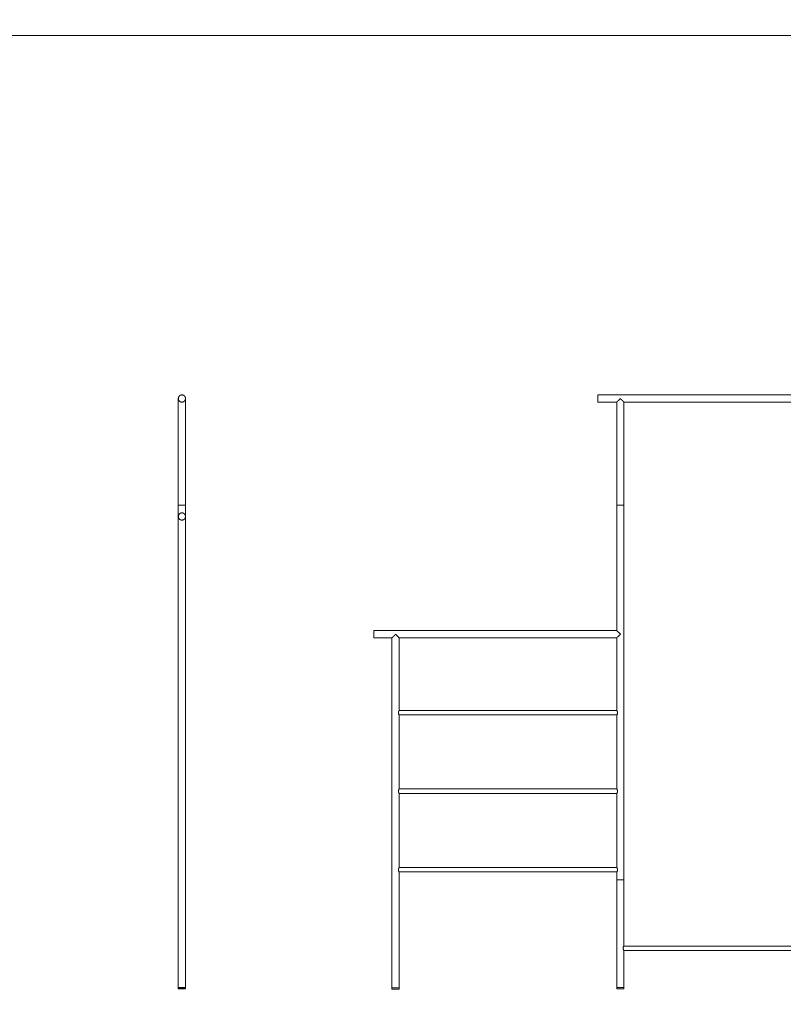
# Model space of a CAD drawing. Header units: millimetres. Extents: x -15460 to -845, y -12492 to -9086.
# Tile 5 of 11: x -7656 to -5953, y -11290 to -9095. Entities that reach past the tile are written whole.
import ezdxf

# ---------------------------------------------------------------- set-up
doc = ezdxf.new("R2010")
doc.units = ezdxf.units.MM
doc.header["$MEASUREMENT"] = 0
doc.layers.add('Default', color=7, linetype='Continuous', lineweight=18, true_color=0x000000)
doc.layers.add('Make2D$visible$lines', color=7, linetype='Continuous', lineweight=18, true_color=0x000000)

msp = doc.modelspace()

# ---------------------------------------------------------------- linework, layer by layer
at = {"layer": 'Default'}
for points in [[(-7302.2, -11252.7), (-7302.2, -11255.7), (-7286.2, -11255.7), (-7286.2, -11252.7)], [(-6825.8, -11252.9), (-6825.8, -11255.9), (-6809.8, -11255.9), (-6809.8, -11252.9)], [(-6324.6, -11252.5), (-6324.6, -11255.5), (-6308.6, -11255.5), (-6308.6, -11252.5)]]:
    msp.add_lwpolyline(points, dxfattribs=at)
msp.add_open_spline([(-10004.2, -12462.7), (-7276, -12462.7), (-4547.9, -12462.7), (-4547.9, -10796.3), (-4547.9, -9129.9), (-7276, -9129.9), (-10004.2, -9129.9), (-10004.2, -10796.3), (-10004.2, -12462.7)], degree=2, knots=[0, 0, 0, 5526.643888, 5526.643888, 8859.505469, 8859.505469, 14386.149356, 14386.149356, 17719.010938, 17719.010938, 17719.010938], dxfattribs=at)
at = {"layer": 'Make2D$visible$lines'}
for points, weights, knots in [([(-7286.2, -9939.4), (-7286.2, -9947.4), (-7294.2, -9947.4), (-7302.2, -9947.4), (-7302.2, -9939.4), (-7302.2, -9931.4), (-7294.2, -9931.4), (-7286.2, -9931.4), (-7286.2, -9939.4)], [1, 0.707106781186, 1, 0.707106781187, 1, 0.707106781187, 1, 0.707106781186, 1], [0, 0, 0, 12.566371, 12.566371, 25.132741, 25.132741, 37.699112, 37.699112, 50.265482, 50.265482, 50.265482]), ([(-6366.6, -9947.4), (-6366.6, -9947.4), (-6366.6, -9939.4), (-6366.6, -9931.6), (-6366.6, -9931.4)], [0.990990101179, 0.707106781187, 1, 0.711683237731, 0.990990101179], [12.370021, 12.370021, 12.370021, 25.035339, 25.035339, 37.502762, 37.502762, 37.502762]), ([(-7286.2, -9974.1), (-7286.2, -9974.1), (-7286.2, -9974.4), (-7286.2, -9975.5), (-7286.2, -9978)], [0.881584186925, 0.917623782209, 1, 0.707106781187, 1], [4.270603, 4.270603, 4.270603, 4.712389, 4.712389, 6.283185, 6.283185, 6.283185]), ([(-7294.2, -10210.4), (-7302.2, -10210.4), (-7302.2, -10202.4), (-7302.2, -10194.4), (-7294.2, -10194.4), (-7286.2, -10194.4), (-7286.2, -10202.4), (-7286.2, -10210.4), (-7294.2, -10210.4)], [1, 0.707106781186, 1, 0.707106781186, 1, 0.707106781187, 1, 0.707106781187, 1], [0, 0, 0, 12.566371, 12.566371, 25.132741, 25.132741, 37.699112, 37.699112, 50.265482, 50.265482, 50.265482]), ([(-6866.6, -10456.9), (-6866.6, -10456.9), (-6866.6, -10464.9), (-6866.6, -10472.9), (-6866.6, -10472.9)], [0.990990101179, 0.707106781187, 1, 0.707106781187, 1], [24.936392, 24.936392, 24.936392, 37.600937, 37.600937, 50.265482, 50.265482, 50.265482]), ([(-6825.8, -11252.9), (-6825.8, -11252.9), (-6817.8, -11252.9), (-6810, -11252.9), (-6809.8, -11252.9)], [0.990990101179, 0.707106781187, 1, 0.711683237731, 0.990990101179], [12.370021, 12.370021, 12.370021, 25.035339, 25.035339, 37.502762, 37.502762, 37.502762]), ([(-6308.6, -11252.5), (-6308.6, -11252.5), (-6316.6, -11252.5), (-6324.6, -11252.5), (-6324.6, -11252.5)], [0.990990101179, 0.707106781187, 1, 0.707106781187, 1], [24.936392, 24.936392, 24.936392, 37.600937, 37.600937, 50.265482, 50.265482, 50.265482])]:
    msp.add_rational_spline(points, weights, degree=2, knots=knots, dxfattribs=at)
for points in [[(-7302.2, -9939.5), (-7302.2, -10058.5), (-7302.2, -10177.5)], [(-7286.2, -9939.5), (-7286.2, -9956.8), (-7286.2, -9974.2)], [(-5766.6, -9931.4), (-6066.6, -9931.4), (-6366.6, -9931.4)], [(-6316.6, -9939.5), (-6320.6, -9943.5), (-6324.6, -9947.4)], [(-6308.6, -9947.4), (-6312.5, -9943.5), (-6316.5, -9939.5)], [(-6324.6, -9947.4), (-6345.6, -9947.4), (-6366.6, -9947.4)], [(-6324.6, -9947.4), (-6324.6, -10062.5), (-6324.6, -10177.5)], [(-5824.6, -9947.4), (-6066.6, -9947.4), (-6308.6, -9947.4)], [(-6308.6, -9947.4), (-6308.6, -10062.5), (-6308.6, -10177.5)], [(-7286.2, -9974.1), (-7286.2, -9974.1), (-7286.2, -9974.1)], [(-7286.2, -9974.2), (-7286.2, -9974.2), (-7286.2, -9974.1)], [(-7286.2, -9978), (-7286.2, -9978.8), (-7286.2, -9979.6)], [(-7286.2, -9979.6), (-7286.2, -9979.6), (-7286.2, -9979.6)], [(-7286.2, -9979.6), (-7286.2, -10078.5), (-7286.2, -10177.5)], [(-7302.2, -10202.4), (-7302.2, -10189.9), (-7302.2, -10177.5)], [(-7302.2, -10177.5), (-7302.2, -10177.5), (-7302.2, -10177.5)], [(-7302.1, -10177.5), (-7302.2, -10177.5), (-7302.2, -10177.5)], [(-7302.2, -10177.5), (-7302.2, -10177.5), (-7302.2, -10177.5)], [(-7301.7, -10177.5), (-7301.9, -10177.5), (-7302.1, -10177.5)], [(-7301.6, -10177.5), (-7301.6, -10177.5), (-7301.7, -10177.5)], [(-7301.5, -10177.5), (-7301.6, -10177.5), (-7301.6, -10177.5)], [(-7301.6, -10177.5), (-7301.6, -10177.5), (-7301.6, -10177.5)], [(-7301.4, -10177.5), (-7301.5, -10177.5), (-7301.5, -10177.5)], [(-7301.5, -10177.5), (-7301.5, -10177.5), (-7301.5, -10177.5)], [(-7300.8, -10177.5), (-7301.1, -10177.5), (-7301.4, -10177.5)], [(-7301.4, -10177.5), (-7301.4, -10177.5), (-7301.4, -10177.5)], [(-7299.8, -10177.5), (-7300.3, -10177.5), (-7300.8, -10177.5)], [(-7299.8, -10177.5), (-7299.8, -10177.5), (-7299.8, -10177.5)], [(-7299.6, -10177.5), (-7299.7, -10177.5), (-7299.8, -10177.5)], [(-7299.6, -10177.5), (-7299.6, -10177.5), (-7299.6, -10177.5)], [(-7299.5, -10177.5), (-7299.6, -10177.5), (-7299.6, -10177.5)], [(-7299.5, -10177.5), (-7299.5, -10177.5), (-7299.5, -10177.5)], [(-7299.1, -10177.5), (-7299.3, -10177.5), (-7299.5, -10177.5)], [(-7299.1, -10177.5), (-7299.1, -10177.5), (-7299.1, -10177.5)], [(-7298.9, -10177.5), (-7299, -10177.5), (-7299.1, -10177.5)], [(-7298.9, -10177.5), (-7298.9, -10177.5), (-7298.9, -10177.5)], [(-7298.8, -10177.5), (-7298.9, -10177.5), (-7298.9, -10177.5)], [(-7298.5, -10177.5), (-7298.6, -10177.5), (-7298.8, -10177.5)], [(-7298.4, -10177.5), (-7298.4, -10177.5), (-7298.5, -10177.5)], [(-7298.3, -10177.5), (-7298.3, -10177.5), (-7298.4, -10177.5)], [(-7298.2, -10177.5), (-7298.2, -10177.5), (-7298.3, -10177.5)], [(-7298.1, -10177.5), (-7298.1, -10177.5), (-7298.2, -10177.5)], [(-7298, -10177.5), (-7298.1, -10177.5), (-7298.1, -10177.5)], [(-7297.9, -10177.5), (-7298, -10177.5), (-7298, -10177.5)], [(-7297.8, -10177.5), (-7297.8, -10177.5), (-7297.9, -10177.5)], [(-7297.9, -10177.5), (-7297.9, -10177.5), (-7297.9, -10177.5)], [(-7297.7, -10177.5), (-7297.7, -10177.5), (-7297.8, -10177.5)], [(-7297.6, -10177.5), (-7297.6, -10177.5), (-7297.7, -10177.5)], [(-7297.5, -10177.5), (-7297.5, -10177.5), (-7297.6, -10177.5)], [(-7297.4, -10177.5), (-7297.5, -10177.5), (-7297.5, -10177.5)], [(-7297.3, -10177.5), (-7297.3, -10177.5), (-7297.4, -10177.5)], [(-7297.2, -10177.5), (-7297.2, -10177.5), (-7297.3, -10177.5)], [(-7297.1, -10177.5), (-7297.2, -10177.5), (-7297.2, -10177.5)], [(-7297, -10177.5), (-7297.1, -10177.5), (-7297.1, -10177.5)], [(-7296.9, -10177.5), (-7297, -10177.5), (-7297, -10177.5)], [(-7296.9, -10177.5), (-7296.9, -10177.5), (-7296.9, -10177.5)], [(-7296.7, -10177.5), (-7296.8, -10177.5), (-7296.9, -10177.5)], [(-7296.7, -10177.5), (-7296.7, -10177.5), (-7296.7, -10177.5)], [(-7296.6, -10177.5), (-7296.6, -10177.5), (-7296.7, -10177.5)], [(-7296.5, -10177.5), (-7296.5, -10177.5), (-7296.6, -10177.5)], [(-7296.4, -10177.5), (-7296.4, -10177.5), (-7296.5, -10177.5)], [(-7296.3, -10177.5), (-7296.3, -10177.5), (-7296.4, -10177.5)], [(-7296.2, -10177.5), (-7296.2, -10177.5), (-7296.3, -10177.5)], [(-7296.1, -10177.5), (-7296.1, -10177.5), (-7296.2, -10177.5)], [(-7295.7, -10177.5), (-7295.9, -10177.5), (-7296.1, -10177.5)], [(-7295.3, -10177.5), (-7295.5, -10177.5), (-7295.7, -10177.5)], [(-7294.8, -10177.5), (-7295.1, -10177.5), (-7295.3, -10177.5)], [(-7295.3, -10177.5), (-7295.3, -10177.5), (-7295.3, -10177.5)], [(-7294.4, -10177.5), (-7294.6, -10177.5), (-7294.8, -10177.5)], [(-7294.8, -10177.5), (-7294.8, -10177.5), (-7294.8, -10177.5)], [(-7294.1, -10177.5), (-7294.2, -10177.5), (-7294.4, -10177.5)], [(-7294.4, -10177.5), (-7294.4, -10177.5), (-7294.4, -10177.5)], [(-7293.7, -10177.5), (-7293.9, -10177.5), (-7294.1, -10177.5)], [(-7294.1, -10177.5), (-7294.1, -10177.5), (-7294.1, -10177.5)], [(-7293.2, -10177.5), (-7293.4, -10177.5), (-7293.7, -10177.5)], [(-7293.7, -10177.5), (-7293.7, -10177.5), (-7293.7, -10177.5)], [(-7292.8, -10177.5), (-7293, -10177.5), (-7293.2, -10177.5)], [(-7293.2, -10177.5), (-7293.2, -10177.5), (-7293.2, -10177.5)], [(-7292.4, -10177.5), (-7292.6, -10177.5), (-7292.8, -10177.5)], [(-7292.3, -10177.5), (-7292.4, -10177.5), (-7292.4, -10177.5)], [(-7292.2, -10177.5), (-7292.3, -10177.5), (-7292.3, -10177.5)], [(-7292.1, -10177.5), (-7292.2, -10177.5), (-7292.2, -10177.5)], [(-7292, -10177.5), (-7292.1, -10177.5), (-7292.1, -10177.5)], [(-7291.9, -10177.5), (-7292, -10177.5), (-7292, -10177.5)], [(-7291.8, -10177.5), (-7291.9, -10177.5), (-7291.9, -10177.5)], [(-7291.8, -10177.5), (-7291.8, -10177.5), (-7291.8, -10177.5)], [(-7291.6, -10177.5), (-7291.7, -10177.5), (-7291.8, -10177.5)], [(-7291.6, -10177.5), (-7291.6, -10177.5), (-7291.6, -10177.5)], [(-7291.5, -10177.5), (-7291.5, -10177.5), (-7291.6, -10177.5)], [(-7291.4, -10177.5), (-7291.4, -10177.5), (-7291.5, -10177.5)], [(-7291.3, -10177.5), (-7291.3, -10177.5), (-7291.4, -10177.5)], [(-7291.2, -10177.5), (-7291.3, -10177.5), (-7291.3, -10177.5)], [(-7291.1, -10177.5), (-7291.2, -10177.5), (-7291.2, -10177.5)], [(-7291, -10177.5), (-7291, -10177.5), (-7291.1, -10177.5)], [(-7290.9, -10177.5), (-7291, -10177.5), (-7291, -10177.5)], [(-7290.8, -10177.5), (-7290.9, -10177.5), (-7290.9, -10177.5)], [(-7290.7, -10177.5), (-7290.8, -10177.5), (-7290.8, -10177.5)], [(-7290.6, -10177.5), (-7290.7, -10177.5), (-7290.7, -10177.5)], [(-7290.5, -10177.5), (-7290.5, -10177.5), (-7290.6, -10177.5)], [(-7290.6, -10177.5), (-7290.6, -10177.5), (-7290.6, -10177.5)], [(-7290.4, -10177.5), (-7290.4, -10177.5), (-7290.5, -10177.5)], [(-7290.3, -10177.5), (-7290.3, -10177.5), (-7290.4, -10177.5)], [(-7290.2, -10177.5), (-7290.3, -10177.5), (-7290.3, -10177.5)], [(-7290.1, -10177.5), (-7290.2, -10177.5), (-7290.2, -10177.5)], [(-7290, -10177.5), (-7290.1, -10177.5), (-7290.1, -10177.5)], [(-7289.7, -10177.5), (-7289.9, -10177.5), (-7290, -10177.5)], [(-7289.6, -10177.5), (-7289.6, -10177.5), (-7289.7, -10177.5)], [(-7289.6, -10177.5), (-7289.6, -10177.5), (-7289.6, -10177.5)], [(-7289.4, -10177.5), (-7289.5, -10177.5), (-7289.6, -10177.5)], [(-7289.4, -10177.5), (-7289.4, -10177.5), (-7289.4, -10177.5)], [(-7289, -10177.5), (-7289.2, -10177.5), (-7289.4, -10177.5)], [(-7289, -10177.5), (-7289, -10177.5), (-7289, -10177.5)], [(-7288.9, -10177.5), (-7288.9, -10177.5), (-7289, -10177.5)], [(-7288.8, -10177.5), (-7288.9, -10177.5), (-7288.9, -10177.5)], [(-7288.7, -10177.5), (-7288.8, -10177.5), (-7288.8, -10177.5)], [(-7288.7, -10177.5), (-7288.7, -10177.5), (-7288.7, -10177.5)], [(-7287.7, -10177.5), (-7288.2, -10177.5), (-7288.7, -10177.5)], [(-7287.1, -10177.5), (-7287.4, -10177.5), (-7287.7, -10177.5)], [(-7287, -10177.5), (-7287, -10177.5), (-7287.1, -10177.5)], [(-7287.1, -10177.5), (-7287.1, -10177.5), (-7287.1, -10177.5)], [(-7286.9, -10177.5), (-7286.9, -10177.5), (-7287, -10177.5)], [(-7287, -10177.5), (-7287, -10177.5), (-7287, -10177.5)], [(-7286.8, -10177.5), (-7286.9, -10177.5), (-7286.9, -10177.5)], [(-7286.9, -10177.5), (-7286.9, -10177.5), (-7286.9, -10177.5)], [(-7286.4, -10177.5), (-7286.6, -10177.5), (-7286.8, -10177.5)], [(-7286.3, -10177.5), (-7286.3, -10177.5), (-7286.4, -10177.5)], [(-7286.3, -10177.5), (-7286.3, -10177.5), (-7286.3, -10177.5)], [(-7286.2, -10177.5), (-7286.2, -10189.9), (-7286.2, -10202.4)], [(-6324.6, -10456.9), (-6324.6, -10317.2), (-6324.6, -10177.5)], [(-6324.5, -10177.5), (-6324.5, -10177.5), (-6324.5, -10177.5)], [(-6324.5, -10177.5), (-6324.5, -10177.5), (-6324.5, -10177.5)], [(-6324.4, -10177.5), (-6324.4, -10177.5), (-6324.5, -10177.5)], [(-6324.5, -10177.5), (-6324.5, -10177.5), (-6324.5, -10177.5)], [(-6324.5, -10177.5), (-6324.5, -10177.5), (-6324.5, -10177.5)], [(-6324, -10177.5), (-6324.2, -10177.5), (-6324.4, -10177.5)], [(-6324.4, -10177.5), (-6324.4, -10177.5), (-6324.4, -10177.5)], [(-6323.9, -10177.5), (-6323.9, -10177.5), (-6324, -10177.5)], [(-6323.9, -10177.5), (-6323.9, -10177.5), (-6323.9, -10177.5)], [(-6323.8, -10177.5), (-6323.9, -10177.5), (-6323.9, -10177.5)], [(-6323.8, -10177.5), (-6323.8, -10177.5), (-6323.8, -10177.5)], [(-6323.7, -10177.5), (-6323.7, -10177.5), (-6323.8, -10177.5)], [(-6323.8, -10177.5), (-6323.8, -10177.5), (-6323.8, -10177.5)], [(-6323.4, -10177.5), (-6323.5, -10177.5), (-6323.7, -10177.5)], [(-6323.1, -10177.5), (-6323.2, -10177.5), (-6323.4, -10177.5)], [(-6322.5, -10177.5), (-6322.8, -10177.5), (-6323.1, -10177.5)], [(-6322.5, -10177.5), (-6322.5, -10177.5), (-6322.5, -10177.5)], [(-6322.4, -10177.5), (-6322.5, -10177.5), (-6322.5, -10177.5)], [(-6322.2, -10177.5), (-6322.3, -10177.5), (-6322.4, -10177.5)], [(-6322.1, -10177.5), (-6322.1, -10177.5), (-6322.2, -10177.5)], [(-6322, -10177.5), (-6322, -10177.5), (-6322.1, -10177.5)], [(-6321.9, -10177.5), (-6322, -10177.5), (-6322, -10177.5)], [(-6321.9, -10177.5), (-6321.9, -10177.5), (-6321.9, -10177.5)], [(-6321.8, -10177.5), (-6321.8, -10177.5), (-6321.9, -10177.5)], [(-6321.7, -10177.5), (-6321.8, -10177.5), (-6321.8, -10177.5)], [(-6321.6, -10177.5), (-6321.6, -10177.5), (-6321.7, -10177.5)], [(-6321.7, -10177.5), (-6321.7, -10177.5), (-6321.7, -10177.5)], [(-6321.5, -10177.5), (-6321.5, -10177.5), (-6321.6, -10177.5)], [(-6321.4, -10177.5), (-6321.5, -10177.5), (-6321.5, -10177.5)], [(-6321.3, -10177.5), (-6321.4, -10177.5), (-6321.4, -10177.5)], [(-6321.2, -10177.5), (-6321.3, -10177.5), (-6321.3, -10177.5)], [(-6321.1, -10177.5), (-6321.1, -10177.5), (-6321.2, -10177.5)], [(-6321.2, -10177.5), (-6321.2, -10177.5), (-6321.2, -10177.5)], [(-6320.8, -10177.5), (-6320.9, -10177.5), (-6321.1, -10177.5)], [(-6320.7, -10177.5), (-6320.7, -10177.5), (-6320.8, -10177.5)], [(-6320.6, -10177.5), (-6320.6, -10177.5), (-6320.7, -10177.5)], [(-6320.5, -10177.5), (-6320.5, -10177.5), (-6320.6, -10177.5)], [(-6320.4, -10177.5), (-6320.5, -10177.5), (-6320.5, -10177.5)], [(-6320.3, -10177.5), (-6320.3, -10177.5), (-6320.4, -10177.5)], [(-6320.2, -10177.5), (-6320.3, -10177.5), (-6320.3, -10177.5)], [(-6320.2, -10177.5), (-6320.2, -10177.5), (-6320.2, -10177.5)], [(-6320.1, -10177.5), (-6320.1, -10177.5), (-6320.2, -10177.5)], [(-6320, -10177.5), (-6320, -10177.5), (-6320.1, -10177.5)], [(-6319.9, -10177.5), (-6319.9, -10177.5), (-6320, -10177.5)], [(-6319.8, -10177.5), (-6319.9, -10177.5), (-6319.9, -10177.5)], [(-6319.7, -10177.5), (-6319.8, -10177.5), (-6319.8, -10177.5)], [(-6319.6, -10177.5), (-6319.7, -10177.5), (-6319.7, -10177.5)], [(-6319.5, -10177.5), (-6319.5, -10177.5), (-6319.6, -10177.5)], [(-6319.5, -10177.5), (-6319.5, -10177.5), (-6319.5, -10177.5)], [(-6319.3, -10177.5), (-6319.4, -10177.5), (-6319.5, -10177.5)], [(-6319.2, -10177.5), (-6319.3, -10177.5), (-6319.3, -10177.5)], [(-6319.1, -10177.5), (-6319.1, -10177.5), (-6319.2, -10177.5)], [(-6319.2, -10177.5), (-6319.2, -10177.5), (-6319.2, -10177.5)], [(-6319, -10177.5), (-6319, -10177.5), (-6319.1, -10177.5)], [(-6318.8, -10177.5), (-6318.9, -10177.5), (-6319, -10177.5)], [(-6318.7, -10177.5), (-6318.7, -10177.5), (-6318.8, -10177.5)], [(-6318.8, -10177.5), (-6318.8, -10177.5), (-6318.8, -10177.5)], [(-6318.6, -10177.5), (-6318.6, -10177.5), (-6318.7, -10177.5)], [(-6318, -10177.5), (-6318.3, -10177.5), (-6318.6, -10177.5)], [(-6317.9, -10177.5), (-6318, -10177.5), (-6318, -10177.5)], [(-6317.8, -10177.5), (-6317.9, -10177.5), (-6317.9, -10177.5)], [(-6317.6, -10177.5), (-6317.7, -10177.5), (-6317.8, -10177.5)], [(-6317.8, -10177.5), (-6317.8, -10177.5), (-6317.8, -10177.5)], [(-6317.5, -10177.5), (-6317.6, -10177.5), (-6317.6, -10177.5)], [(-6317.4, -10177.5), (-6317.4, -10177.5), (-6317.5, -10177.5)], [(-6317.3, -10177.5), (-6317.4, -10177.5), (-6317.4, -10177.5)], [(-6317, -10177.5), (-6317.2, -10177.5), (-6317.3, -10177.5)], [(-6316.1, -10177.5), (-6316.6, -10177.5), (-6317, -10177.5)], [(-6317, -10177.5), (-6317, -10177.5), (-6317, -10177.5)], [(-6315.8, -10177.5), (-6315.9, -10177.5), (-6316.1, -10177.5)], [(-6316.1, -10177.5), (-6316.1, -10177.5), (-6316.1, -10177.5)], [(-6315.7, -10177.5), (-6315.8, -10177.5), (-6315.8, -10177.5)], [(-6315.6, -10177.5), (-6315.7, -10177.5), (-6315.7, -10177.5)], [(-6315.5, -10177.5), (-6315.6, -10177.5), (-6315.6, -10177.5)], [(-6315.3, -10177.5), (-6315.4, -10177.5), (-6315.5, -10177.5)], [(-6315.2, -10177.5), (-6315.2, -10177.5), (-6315.3, -10177.5)], [(-6315.3, -10177.5), (-6315.3, -10177.5), (-6315.3, -10177.5)], [(-6315.1, -10177.5), (-6315.1, -10177.5), (-6315.2, -10177.5)], [(-6314.5, -10177.5), (-6314.8, -10177.5), (-6315.1, -10177.5)], [(-6314.4, -10177.5), (-6314.5, -10177.5), (-6314.5, -10177.5)], [(-6314.3, -10177.5), (-6314.4, -10177.5), (-6314.4, -10177.5)], [(-6314.1, -10177.5), (-6314.2, -10177.5), (-6314.3, -10177.5)], [(-6314.3, -10177.5), (-6314.3, -10177.5), (-6314.3, -10177.5)], [(-6314, -10177.5), (-6314.1, -10177.5), (-6314.1, -10177.5)], [(-6313.9, -10177.5), (-6314, -10177.5), (-6314, -10177.5)], [(-6313.8, -10177.5), (-6313.8, -10177.5), (-6313.9, -10177.5)], [(-6313.9, -10177.5), (-6313.9, -10177.5), (-6313.9, -10177.5)], [(-6313.6, -10177.5), (-6313.7, -10177.5), (-6313.8, -10177.5)], [(-6313.6, -10177.5), (-6313.6, -10177.5), (-6313.6, -10177.5)], [(-6313.5, -10177.5), (-6313.6, -10177.5), (-6313.6, -10177.5)], [(-6313.4, -10177.5), (-6313.5, -10177.5), (-6313.5, -10177.5)], [(-6313.3, -10177.5), (-6313.3, -10177.5), (-6313.4, -10177.5)], [(-6313.2, -10177.5), (-6313.3, -10177.5), (-6313.3, -10177.5)], [(-6313, -10177.5), (-6313.1, -10177.5), (-6313.2, -10177.5)], [(-6313.2, -10177.5), (-6313.2, -10177.5), (-6313.2, -10177.5)], [(-6312.9, -10177.5), (-6313, -10177.5), (-6313, -10177.5)], [(-6312.9, -10177.5), (-6312.9, -10177.5), (-6312.9, -10177.5)], [(-6312.8, -10177.5), (-6312.8, -10177.5), (-6312.9, -10177.5)], [(-6312.7, -10177.5), (-6312.8, -10177.5), (-6312.8, -10177.5)], [(-6312.6, -10177.5), (-6312.7, -10177.5), (-6312.7, -10177.5)], [(-6312.5, -10177.5), (-6312.6, -10177.5), (-6312.6, -10177.5)], [(-6312.4, -10177.5), (-6312.5, -10177.5), (-6312.5, -10177.5)], [(-6312.3, -10177.5), (-6312.4, -10177.5), (-6312.4, -10177.5)], [(-6312, -10177.5), (-6312.2, -10177.5), (-6312.3, -10177.5)], [(-6311.9, -10177.5), (-6312, -10177.5), (-6312, -10177.5)], [(-6311.8, -10177.5), (-6311.8, -10177.5), (-6311.9, -10177.5)], [(-6311.9, -10177.5), (-6311.9, -10177.5), (-6311.9, -10177.5)], [(-6311.7, -10177.5), (-6311.7, -10177.5), (-6311.8, -10177.5)], [(-6311.6, -10177.5), (-6311.7, -10177.5), (-6311.7, -10177.5)], [(-6311.5, -10177.5), (-6311.6, -10177.5), (-6311.6, -10177.5)], [(-6311.5, -10177.5), (-6311.5, -10177.5), (-6311.5, -10177.5)], [(-6311.4, -10177.5), (-6311.4, -10177.5), (-6311.5, -10177.5)], [(-6311.3, -10177.5), (-6311.3, -10177.5), (-6311.4, -10177.5)], [(-6311.2, -10177.5), (-6311.3, -10177.5), (-6311.3, -10177.5)], [(-6311.2, -10177.5), (-6311.2, -10177.5), (-6311.2, -10177.5)], [(-6311.1, -10177.5), (-6311.1, -10177.5), (-6311.2, -10177.5)], [(-6311, -10177.5), (-6311.1, -10177.5), (-6311.1, -10177.5)], [(-6310.9, -10177.5), (-6311, -10177.5), (-6311, -10177.5)], [(-6310.7, -10177.5), (-6310.8, -10177.5), (-6310.9, -10177.5)], [(-6310.6, -10177.5), (-6310.7, -10177.5), (-6310.7, -10177.5)], [(-6310.6, -10177.5), (-6310.6, -10177.5), (-6310.6, -10177.5)], [(-6310, -10177.5), (-6310.3, -10177.5), (-6310.6, -10177.5)], [(-6309.7, -10177.5), (-6309.9, -10177.5), (-6310, -10177.5)], [(-6309.4, -10177.5), (-6309.6, -10177.5), (-6309.7, -10177.5)], [(-6309.4, -10177.5), (-6309.4, -10177.5), (-6309.4, -10177.5)], [(-6309.3, -10177.5), (-6309.3, -10177.5), (-6309.4, -10177.5)], [(-6309.3, -10177.5), (-6309.3, -10177.5), (-6309.3, -10177.5)], [(-6309.2, -10177.5), (-6309.2, -10177.5), (-6309.3, -10177.5)], [(-6309.2, -10177.5), (-6309.2, -10177.5), (-6309.2, -10177.5)], [(-6309.1, -10177.5), (-6309.2, -10177.5), (-6309.2, -10177.5)], [(-6308.7, -10177.5), (-6308.9, -10177.5), (-6309.1, -10177.5)], [(-6308.7, -10177.5), (-6308.7, -10177.5), (-6308.7, -10177.5)], [(-6308.7, -10177.5), (-6308.7, -10177.5), (-6308.7, -10177.5)], [(-6308.6, -10177.5), (-6308.7, -10177.5), (-6308.7, -10177.5)], [(-6308.6, -10177.5), (-6308.6, -10595), (-6308.6, -11012.5)], [(-6308.6, -10177.5), (-6308.6, -10177.5), (-6308.6, -10177.5)], [(-6308.6, -10177.5), (-6308.6, -10177.5), (-6308.6, -10177.5)], [(-6308.6, -10177.5), (-6308.6, -10177.5), (-6308.6, -10177.5)], [(-6308.6, -10177.5), (-6308.6, -10177.5), (-6308.6, -10177.5)], [(-7302.2, -11252.7), (-7302.2, -10727.5), (-7302.2, -10202.4)], [(-7286.2, -11252.7), (-7286.2, -10727.5), (-7286.2, -10202.4)], [(-6866.6, -10456.9), (-6595.6, -10456.9), (-6324.6, -10456.9)], [(-6825.8, -10472.9), (-6821.8, -10468.9), (-6817.8, -10464.9)], [(-6817.8, -10464.9), (-6813.8, -10468.9), (-6809.8, -10472.9)], [(-6866.6, -10472.9), (-6846.2, -10472.9), (-6825.8, -10472.9)], [(-6825.8, -11252.9), (-6825.8, -10862.9), (-6825.8, -10472.9)], [(-6809.8, -10634.9), (-6809.8, -10553.9), (-6809.8, -10472.9)], [(-6809.8, -10472.9), (-6567.2, -10472.9), (-6324.6, -10472.9)], [(-6324.6, -10634.9), (-6324.6, -10553.9), (-6324.6, -10472.9)], [(-6809.8, -10634.9), (-6567.2, -10634.9), (-6324.6, -10634.9)], [(-6809.8, -10809.9), (-6809.8, -10727.4), (-6809.8, -10644.9)], [(-6809.8, -10644.9), (-6567.2, -10644.9), (-6324.6, -10644.9)], [(-6324.6, -10809.9), (-6324.6, -10727.4), (-6324.6, -10644.9)], [(-6809.8, -10809.9), (-6567.2, -10809.9), (-6324.6, -10809.9)], [(-6809.8, -10984.9), (-6809.8, -10902.4), (-6809.8, -10819.9)], [(-6809.8, -10819.9), (-6567.2, -10819.9), (-6324.6, -10819.9)], [(-6324.6, -10984.9), (-6324.6, -10902.4), (-6324.6, -10819.9)], [(-6809.8, -10984.9), (-6567.2, -10984.9), (-6324.6, -10984.9)], [(-6809.8, -11252.9), (-6809.8, -11123.9), (-6809.8, -10994.9)], [(-6809.8, -10994.9), (-6567.2, -10994.9), (-6324.6, -10994.9)], [(-6324.6, -11012.5), (-6324.6, -11003.7), (-6324.6, -10994.9)], [(-6324.6, -11012.5), (-6324.6, -11132.5), (-6324.6, -11252.5)], [(-6324.5, -11012.5), (-6324.5, -11012.5), (-6324.5, -11012.5)], [(-6324.5, -11012.5), (-6324.5, -11012.5), (-6324.5, -11012.5)], [(-6324.4, -11012.5), (-6324.4, -11012.5), (-6324.5, -11012.5)], [(-6324.5, -11012.5), (-6324.5, -11012.5), (-6324.5, -11012.5)], [(-6324.5, -11012.5), (-6324.5, -11012.5), (-6324.5, -11012.5)], [(-6324, -11012.5), (-6324.2, -11012.5), (-6324.4, -11012.5)], [(-6324.4, -11012.5), (-6324.4, -11012.5), (-6324.4, -11012.5)], [(-6323.9, -11012.5), (-6323.9, -11012.5), (-6324, -11012.5)], [(-6323.9, -11012.5), (-6323.9, -11012.5), (-6323.9, -11012.5)], [(-6323.8, -11012.5), (-6323.9, -11012.5), (-6323.9, -11012.5)], [(-6323.8, -11012.5), (-6323.8, -11012.5), (-6323.8, -11012.5)], [(-6323.7, -11012.5), (-6323.7, -11012.5), (-6323.8, -11012.5)], [(-6323.8, -11012.5), (-6323.8, -11012.5), (-6323.8, -11012.5)], [(-6323.4, -11012.5), (-6323.5, -11012.5), (-6323.7, -11012.5)], [(-6323.1, -11012.5), (-6323.2, -11012.5), (-6323.4, -11012.5)], [(-6322.5, -11012.5), (-6322.8, -11012.5), (-6323.1, -11012.5)], [(-6322.5, -11012.5), (-6322.5, -11012.5), (-6322.5, -11012.5)], [(-6322.4, -11012.5), (-6322.5, -11012.5), (-6322.5, -11012.5)], [(-6322.2, -11012.5), (-6322.3, -11012.5), (-6322.4, -11012.5)], [(-6322.1, -11012.5), (-6322.1, -11012.5), (-6322.2, -11012.5)], [(-6322, -11012.5), (-6322, -11012.5), (-6322.1, -11012.5)], [(-6321.9, -11012.5), (-6322, -11012.5), (-6322, -11012.5)], [(-6321.9, -11012.5), (-6321.9, -11012.5), (-6321.9, -11012.5)], [(-6321.8, -11012.5), (-6321.8, -11012.5), (-6321.9, -11012.5)], [(-6321.7, -11012.5), (-6321.8, -11012.5), (-6321.8, -11012.5)], [(-6321.6, -11012.5), (-6321.6, -11012.5), (-6321.7, -11012.5)], [(-6321.7, -11012.5), (-6321.7, -11012.5), (-6321.7, -11012.5)], [(-6321.5, -11012.5), (-6321.5, -11012.5), (-6321.6, -11012.5)], [(-6321.4, -11012.5), (-6321.5, -11012.5), (-6321.5, -11012.5)], [(-6321.3, -11012.5), (-6321.4, -11012.5), (-6321.4, -11012.5)], [(-6321.2, -11012.5), (-6321.3, -11012.5), (-6321.3, -11012.5)], [(-6321.1, -11012.5), (-6321.1, -11012.5), (-6321.2, -11012.5)], [(-6321.2, -11012.5), (-6321.2, -11012.5), (-6321.2, -11012.5)], [(-6320.8, -11012.5), (-6320.9, -11012.5), (-6321.1, -11012.5)], [(-6320.7, -11012.5), (-6320.7, -11012.5), (-6320.8, -11012.5)], [(-6320.6, -11012.5), (-6320.6, -11012.5), (-6320.7, -11012.5)], [(-6320.5, -11012.5), (-6320.5, -11012.5), (-6320.6, -11012.5)], [(-6320.4, -11012.5), (-6320.5, -11012.5), (-6320.5, -11012.5)], [(-6320.3, -11012.5), (-6320.4, -11012.5), (-6320.4, -11012.5)], [(-6320.2, -11012.5), (-6320.3, -11012.5), (-6320.3, -11012.5)], [(-6320.2, -11012.5), (-6320.2, -11012.5), (-6320.2, -11012.5)], [(-6320.1, -11012.5), (-6320.1, -11012.5), (-6320.2, -11012.5)], [(-6320, -11012.5), (-6320, -11012.5), (-6320.1, -11012.5)], [(-6319.9, -11012.5), (-6319.9, -11012.5), (-6320, -11012.5)], [(-6319.8, -11012.5), (-6319.9, -11012.5), (-6319.9, -11012.5)], [(-6319.7, -11012.5), (-6319.8, -11012.5), (-6319.8, -11012.5)], [(-6319.6, -11012.5), (-6319.6, -11012.5), (-6319.7, -11012.5)], [(-6319.5, -11012.5), (-6319.5, -11012.5), (-6319.6, -11012.5)], [(-6319.4, -11012.5), (-6319.5, -11012.5), (-6319.5, -11012.5)], [(-6319.3, -11012.5), (-6319.4, -11012.5), (-6319.4, -11012.5)], [(-6319.2, -11012.5), (-6319.3, -11012.5), (-6319.3, -11012.5)], [(-6319, -11012.5), (-6319.1, -11012.5), (-6319.2, -11012.5)], [(-6319.2, -11012.5), (-6319.2, -11012.5), (-6319.2, -11012.5)], [(-6318.9, -11012.5), (-6318.9, -11012.5), (-6319, -11012.5)], [(-6319, -11012.5), (-6319, -11012.5), (-6319, -11012.5)], [(-6318.8, -11012.5), (-6318.8, -11012.5), (-6318.9, -11012.5)], [(-6318.7, -11012.5), (-6318.7, -11012.5), (-6318.8, -11012.5)], [(-6318.6, -11012.5), (-6318.6, -11012.5), (-6318.7, -11012.5)], [(-6318.5, -11012.5), (-6318.5, -11012.5), (-6318.6, -11012.5)], [(-6318.4, -11012.5), (-6318.4, -11012.5), (-6318.5, -11012.5)], [(-6318, -11012.5), (-6318.2, -11012.5), (-6318.4, -11012.5)], [(-6317.9, -11012.5), (-6318, -11012.5), (-6318, -11012.5)], [(-6317.8, -11012.5), (-6317.9, -11012.5), (-6317.9, -11012.5)], [(-6317.6, -11012.5), (-6317.7, -11012.5), (-6317.8, -11012.5)], [(-6317.8, -11012.5), (-6317.8, -11012.5), (-6317.8, -11012.5)], [(-6317.5, -11012.5), (-6317.6, -11012.5), (-6317.6, -11012.5)], [(-6317.4, -11012.5), (-6317.4, -11012.5), (-6317.5, -11012.5)], [(-6317.3, -11012.5), (-6317.4, -11012.5), (-6317.4, -11012.5)], [(-6317.2, -11012.5), (-6317.3, -11012.5), (-6317.3, -11012.5)], [(-6317, -11012.5), (-6317.1, -11012.5), (-6317.2, -11012.5)], [(-6317.2, -11012.5), (-6317.2, -11012.5), (-6317.2, -11012.5)], [(-6316.8, -11012.5), (-6316.9, -11012.5), (-6317, -11012.5)], [(-6317, -11012.5), (-6317, -11012.5), (-6317, -11012.5)], [(-6316.3, -11012.5), (-6316.6, -11012.5), (-6316.8, -11012.5)], [(-6316.8, -11012.5), (-6316.8, -11012.5), (-6316.8, -11012.5)], [(-6316.2, -11012.5), (-6316.2, -11012.5), (-6316.3, -11012.5)], [(-6316.3, -11012.5), (-6316.3, -11012.5), (-6316.3, -11012.5)], [(-6316.1, -11012.5), (-6316.1, -11012.5), (-6316.2, -11012.5)], [(-6315.9, -11012.5), (-6316, -11012.5), (-6316.1, -11012.5)], [(-6315.8, -11012.5), (-6315.8, -11012.5), (-6315.9, -11012.5)], [(-6315.9, -11012.5), (-6315.9, -11012.5), (-6315.9, -11012.5)], [(-6315.7, -11012.5), (-6315.8, -11012.5), (-6315.8, -11012.5)], [(-6315.6, -11012.5), (-6315.7, -11012.5), (-6315.7, -11012.5)], [(-6315.5, -11012.5), (-6315.5, -11012.5), (-6315.6, -11012.5)], [(-6315.3, -11012.5), (-6315.4, -11012.5), (-6315.5, -11012.5)], [(-6315.2, -11012.5), (-6315.2, -11012.5), (-6315.3, -11012.5)], [(-6315.3, -11012.5), (-6315.3, -11012.5), (-6315.3, -11012.5)], [(-6315.1, -11012.5), (-6315.1, -11012.5), (-6315.2, -11012.5)], [(-6314.7, -11012.5), (-6314.9, -11012.5), (-6315.1, -11012.5)], [(-6314.6, -11012.5), (-6314.7, -11012.5), (-6314.7, -11012.5)], [(-6314.5, -11012.5), (-6314.6, -11012.5), (-6314.6, -11012.5)], [(-6314.4, -11012.5), (-6314.5, -11012.5), (-6314.5, -11012.5)], [(-6314.3, -11012.5), (-6314.4, -11012.5), (-6314.4, -11012.5)], [(-6314.2, -11012.5), (-6314.3, -11012.5), (-6314.3, -11012.5)], [(-6314.1, -11012.5), (-6314.2, -11012.5), (-6314.2, -11012.5)], [(-6313.9, -11012.5), (-6314, -11012.5), (-6314.1, -11012.5)], [(-6314.1, -11012.5), (-6314.1, -11012.5), (-6314.1, -11012.5)], [(-6313.8, -11012.5), (-6313.8, -11012.5), (-6313.9, -11012.5)], [(-6313.9, -11012.5), (-6313.9, -11012.5), (-6313.9, -11012.5)], [(-6313.7, -11012.5), (-6313.7, -11012.5), (-6313.8, -11012.5)], [(-6313.6, -11012.5), (-6313.6, -11012.5), (-6313.7, -11012.5)], [(-6313.5, -11012.5), (-6313.6, -11012.5), (-6313.6, -11012.5)], [(-6313.4, -11012.5), (-6313.5, -11012.5), (-6313.5, -11012.5)], [(-6313.3, -11012.5), (-6313.3, -11012.5), (-6313.4, -11012.5)], [(-6313.2, -11012.5), (-6313.3, -11012.5), (-6313.3, -11012.5)], [(-6313.1, -11012.5), (-6313.2, -11012.5), (-6313.2, -11012.5)], [(-6313, -11012.5), (-6313.1, -11012.5), (-6313.1, -11012.5)], [(-6312.9, -11012.5), (-6313, -11012.5), (-6313, -11012.5)], [(-6312.9, -11012.5), (-6312.9, -11012.5), (-6312.9, -11012.5)], [(-6312.8, -11012.5), (-6312.8, -11012.5), (-6312.9, -11012.5)], [(-6312.7, -11012.5), (-6312.7, -11012.5), (-6312.8, -11012.5)], [(-6312.6, -11012.5), (-6312.7, -11012.5), (-6312.7, -11012.5)], [(-6312.5, -11012.5), (-6312.6, -11012.5), (-6312.6, -11012.5)], [(-6312.4, -11012.5), (-6312.5, -11012.5), (-6312.5, -11012.5)], [(-6312.3, -11012.5), (-6312.4, -11012.5), (-6312.4, -11012.5)], [(-6312, -11012.5), (-6312.2, -11012.5), (-6312.3, -11012.5)], [(-6311.9, -11012.5), (-6312, -11012.5), (-6312, -11012.5)], [(-6311.8, -11012.5), (-6311.8, -11012.5), (-6311.9, -11012.5)], [(-6311.9, -11012.5), (-6311.9, -11012.5), (-6311.9, -11012.5)], [(-6311.7, -11012.5), (-6311.7, -11012.5), (-6311.8, -11012.5)], [(-6311.6, -11012.5), (-6311.7, -11012.5), (-6311.7, -11012.5)], [(-6311.5, -11012.5), (-6311.6, -11012.5), (-6311.6, -11012.5)], [(-6311.5, -11012.5), (-6311.5, -11012.5), (-6311.5, -11012.5)], [(-6311.4, -11012.5), (-6311.4, -11012.5), (-6311.5, -11012.5)], [(-6311.3, -11012.5), (-6311.3, -11012.5), (-6311.4, -11012.5)], [(-6311.2, -11012.5), (-6311.3, -11012.5), (-6311.3, -11012.5)], [(-6311.2, -11012.5), (-6311.2, -11012.5), (-6311.2, -11012.5)], [(-6311.1, -11012.5), (-6311.1, -11012.5), (-6311.2, -11012.5)], [(-6311, -11012.5), (-6311.1, -11012.5), (-6311.1, -11012.5)], [(-6310.9, -11012.5), (-6311, -11012.5), (-6311, -11012.5)], [(-6310.7, -11012.5), (-6310.8, -11012.5), (-6310.9, -11012.5)], [(-6310.6, -11012.5), (-6310.7, -11012.5), (-6310.7, -11012.5)], [(-6310.6, -11012.5), (-6310.6, -11012.5), (-6310.6, -11012.5)], [(-6310, -11012.5), (-6310.3, -11012.5), (-6310.6, -11012.5)], [(-6309.7, -11012.5), (-6309.9, -11012.5), (-6310, -11012.5)], [(-6309.4, -11012.5), (-6309.6, -11012.5), (-6309.7, -11012.5)], [(-6309.4, -11012.5), (-6309.4, -11012.5), (-6309.4, -11012.5)], [(-6309.3, -11012.5), (-6309.3, -11012.5), (-6309.4, -11012.5)], [(-6309.3, -11012.5), (-6309.3, -11012.5), (-6309.3, -11012.5)], [(-6309.2, -11012.5), (-6309.2, -11012.5), (-6309.3, -11012.5)], [(-6309.2, -11012.5), (-6309.2, -11012.5), (-6309.2, -11012.5)], [(-6309.1, -11012.5), (-6309.2, -11012.5), (-6309.2, -11012.5)], [(-6308.7, -11012.5), (-6308.9, -11012.5), (-6309.1, -11012.5)], [(-6308.7, -11012.5), (-6308.7, -11012.5), (-6308.7, -11012.5)], [(-6308.7, -11012.5), (-6308.7, -11012.5), (-6308.7, -11012.5)], [(-6308.6, -11012.5), (-6308.7, -11012.5), (-6308.7, -11012.5)], [(-6308.6, -11012.5), (-6308.6, -11086.2), (-6308.6, -11160)], [(-6308.6, -11012.5), (-6308.6, -11012.5), (-6308.6, -11012.5)], [(-6308.6, -11012.5), (-6308.6, -11012.5), (-6308.6, -11012.5)], [(-6308.6, -11012.5), (-6308.6, -11012.5), (-6308.6, -11012.5)], [(-6308.6, -11012.5), (-6308.6, -11012.5), (-6308.6, -11012.5)], [(-6308.6, -11160), (-6066.6, -11160), (-5824.6, -11160)], [(-6308.6, -11170), (-6066.6, -11170), (-5824.6, -11170)], [(-6308.6, -11170), (-6308.6, -11211.2), (-6308.6, -11252.5)], [(-7302.2, -11252.9), (-7302.2, -11252.8), (-7302.2, -11252.7)], [(-7302.2, -11252.7), (-7294.2, -11252.7), (-7286.2, -11252.7)], [(-7302.2, -11252.9), (-7294.2, -11252.9), (-7286.2, -11252.9)], [(-7286.2, -11252.9), (-7286.2, -11252.8), (-7286.2, -11252.7)]]:
    msp.add_open_spline(points, degree=2, dxfattribs=at)
for points, weights in [([(-7286.2, -10177.5), (-7286.2, -10177.5), (-7286.3, -10177.5)], [0.85358914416, 0.853430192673, 0.85397790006]), ([(-6324.5, -10177.5), (-6324.6, -10177.5), (-6324.6, -10177.5)], [0.853888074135, 0.85355338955, 0.853553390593]), ([(-6324.5, -11012.5), (-6324.6, -11012.5), (-6324.6, -11012.5)], [0.853888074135, 0.85355338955, 0.853553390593])]:
    msp.add_rational_spline(points, weights, degree=2, dxfattribs=at)
for points, knots in [([(-6316.6, -10464.9), (-6318.4, -10463), (-6320.3, -10461.1), (-6322.2, -10459.2), (-6323, -10458.4), (-6323.8, -10457.6), (-6324.6, -10456.9)], [0, 0, 0, 0, 7.999995, 7.999995, 7.999995, 11.313703, 11.313703, 11.313703, 11.313703]), ([(-6324.6, -10472.9), (-6323.8, -10472.1), (-6323, -10471.3), (-6322.2, -10470.5), (-6320.3, -10468.6), (-6318.4, -10466.7), (-6316.6, -10464.9)], [0, 0, 0, 0, 3.313708, 3.313708, 3.313708, 11.313708, 11.313708, 11.313708, 11.313708]), ([(-6809.8, -10634.9), (-6809.8, -10634.9), (-6809.9, -10635), (-6810.1, -10635.3), (-6810.3, -10635.7), (-6810.7, -10636.4), (-6811.2, -10637.5), (-6811.5, -10638.7), (-6811.6, -10639.5), (-6811.6, -10639.9), (-6811.6, -10640.1), (-6811.5, -10640.4), (-6811.4, -10641.2), (-6811.2, -10642.3), (-6810.7, -10643.3), (-6810.3, -10644), (-6810.1, -10644.5), (-6809.9, -10644.7), (-6809.8, -10644.8), (-6809.8, -10644.9)], [16.238851, 16.238851, 16.238851, 16.238851, 16.273171, 16.748882, 17.092667, 17.824714, 19.189648, 20.473242, 21.632852, 21.632852, 21.632852, 22.216474, 22.792463, 24.076056, 25.440991, 26.173037, 26.516823, 26.992533, 27.026853, 27.026853, 27.026853, 27.026853]), ([(-6324.6, -10644.9), (-6324.5, -10644.8), (-6324.5, -10644.7), (-6324.3, -10644.4), (-6324, -10644), (-6323.7, -10643.3), (-6323.2, -10642.3), (-6322.9, -10641), (-6322.8, -10640.3), (-6322.8, -10639.9), (-6322.8, -10639.7), (-6322.8, -10639.3), (-6323, -10638.5), (-6323.2, -10637.5), (-6323.7, -10636.4), (-6324.1, -10635.7), (-6324.3, -10635.3), (-6324.5, -10635), (-6324.5, -10634.9), (-6324.6, -10634.9), (-6324.6, -10634.9)], [0, 0, 0, 0, 0.033364, 0.517647, 0.883663, 1.596946, 2.97146, 4.176266, 5.352323, 5.352323, 5.352323, 5.948159, 6.52838, 7.733186, 9.107701, 9.849768, 10.209951, 10.663542, 10.69724, 10.713681, 10.713681, 10.713681, 10.713681]), ([(-6809.8, -10819.9), (-6809.8, -10819.8), (-6809.9, -10819.7), (-6810.1, -10819.5), (-6810.3, -10819), (-6810.7, -10818.3), (-6811.2, -10817.3), (-6811.5, -10816.1), (-6811.6, -10815.2), (-6811.6, -10814.9), (-6811.6, -10814.7), (-6811.5, -10814.3), (-6811.4, -10813.5), (-6811.2, -10812.5), (-6810.7, -10811.4), (-6810.3, -10810.7), (-6810.1, -10810.3), (-6809.9, -10810), (-6809.8, -10809.9), (-6809.8, -10809.9)], [0, 0, 0, 0, 0.034204, 0.50831, 0.850935, 1.580512, 2.940842, 4.220105, 5.375804, 5.375804, 5.375804, 5.957457, 6.531502, 7.810765, 9.171095, 9.900672, 10.243298, 10.717404, 10.751607, 10.751607, 10.751607, 10.751607]), ([(-6324.6, -10819.9), (-6324.5, -10819.8), (-6324.5, -10819.7), (-6324.3, -10819.4), (-6324, -10819), (-6323.7, -10818.3), (-6323.2, -10817.3), (-6322.9, -10816), (-6322.8, -10815.3), (-6322.8, -10814.9), (-6322.8, -10814.7), (-6322.8, -10814.3), (-6323, -10813.5), (-6323.2, -10812.5), (-6323.7, -10811.4), (-6324.1, -10810.7), (-6324.3, -10810.3), (-6324.5, -10810), (-6324.5, -10809.9), (-6324.6, -10809.9), (-6324.6, -10809.9)], [0, 0, 0, 0, 0.033364, 0.517647, 0.883663, 1.596946, 2.97146, 4.176266, 5.352323, 5.352323, 5.352323, 5.948159, 6.52838, 7.733186, 9.107701, 9.849768, 10.209951, 10.663542, 10.69724, 10.713681, 10.713681, 10.713681, 10.713681]), ([(-6809.8, -10984.9), (-6809.8, -10984.9), (-6809.9, -10985), (-6810.1, -10985.3), (-6810.3, -10985.7), (-6810.7, -10986.4), (-6811.2, -10987.5), (-6811.5, -10988.7), (-6811.6, -10989.5), (-6811.6, -10989.9), (-6811.6, -10990.1), (-6811.5, -10990.4), (-6811.4, -10991.2), (-6811.2, -10992.3), (-6810.7, -10993.3), (-6810.3, -10994), (-6810.1, -10994.5), (-6809.9, -10994.7), (-6809.8, -10994.8), (-6809.8, -10994.9)], [16.238728, 16.238728, 16.238728, 16.238728, 16.273047, 16.748758, 17.092543, 17.82459, 19.189525, 20.473118, 21.632729, 21.632729, 21.632729, 22.216351, 22.792339, 24.075933, 25.440867, 26.172914, 26.516699, 26.99241, 27.026729, 27.026729, 27.026729, 27.026729]), ([(-6324.6, -10994.9), (-6324.5, -10994.8), (-6324.5, -10994.7), (-6324.3, -10994.4), (-6324, -10994), (-6323.7, -10993.3), (-6323.2, -10992.3), (-6322.9, -10991), (-6322.8, -10990.3), (-6322.8, -10989.9), (-6322.8, -10989.7), (-6322.8, -10989.3), (-6323, -10988.5), (-6323.2, -10987.5), (-6323.7, -10986.4), (-6324.1, -10985.7), (-6324.3, -10985.3), (-6324.5, -10985), (-6324.5, -10984.9), (-6324.6, -10984.9), (-6324.6, -10984.9)], [0, 0, 0, 0, 0.033364, 0.517647, 0.883663, 1.596946, 2.97146, 4.176266, 5.352323, 5.352323, 5.352323, 5.948159, 6.52838, 7.733186, 9.107701, 9.849768, 10.209951, 10.663542, 10.69724, 10.713681, 10.713681, 10.713681, 10.713681]), ([(-6308.6, -11170), (-6308.7, -11169.8), (-6309, -11169.3), (-6309.4, -11168.5), (-6309.9, -11167.4), (-6310.2, -11166.2), (-6310.3, -11165.4), (-6310.3, -11165), (-6310.3, -11164.8), (-6310.3, -11164.4), (-6310.2, -11163.6), (-6309.9, -11162.6), (-6309.3, -11161.3), (-6308.8, -11160.4), (-6308.6, -11160)], [7.985413, 7.985413, 7.985413, 7.985413, 8.809806, 9.580797, 10.957155, 12.22911, 13.419132, 13.419132, 13.419132, 13.995965, 14.609154, 15.881109, 17.257467, 18.850837, 18.850837, 18.850837, 18.850837])]:
    msp.add_open_spline(points, degree=3, knots=knots, dxfattribs=at)

doc.saveas('drawing.dxf')
